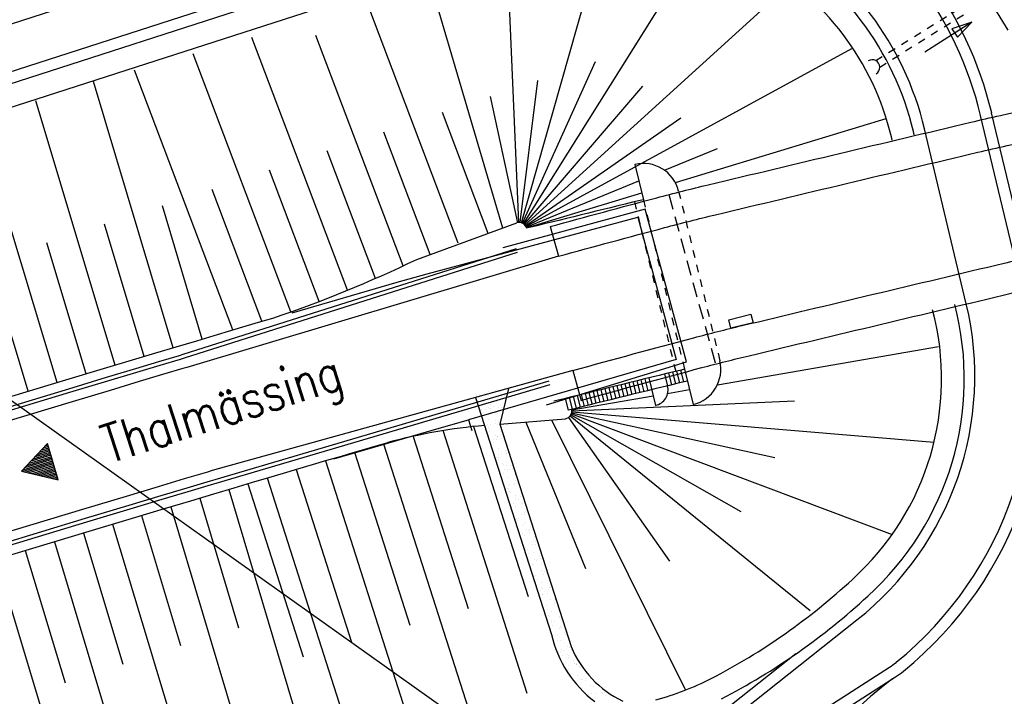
# Model space of a CAD drawing. Extents: x 448150 to 449332, y 437108 to 438384.
# Tile 6 of 172: x 448466 to 448531, y 437719 to 437764. Entities that reach past the tile are written whole.
import ezdxf

# ---------------------------------------------------------------- set-up
doc = ezdxf.new("R2010")
doc.units = 0
doc.header["$LTSCALE"] = 2
doc.header["$MEASUREMENT"] = 0
for name, pattern in [('ACAD_ISO02W100', [0.5, 0.25, -0.25]), ('ACAD_ISO03W100', [0.5, 0.25, -0.25]), ('AUSGEZOGEN', [0]), ('GESTRICHELT', [0.75, 0.5, -0.25])]:
    doc.linetypes.add(name, pattern=pattern)
doc.layers.get('0').update_dxf_attribs({"linetype": 'AUSGEZOGEN'})
for name, color, linetype in [('BAUWOTOP', 250, 'AUSGEZOGEN'), ('BAUWUTOP', 250, 'GESTRICHELT'), ('DB-Andere_Planer', 15, 'CONTINUOUS'), ('DB-GRABEN', 15, 'AUSGEZOGEN'), ('DB-Ingenieurbauwerke', 15, 'CONTINUOUS'), ('DB-LS-Waende', 15, 'CONTINUOUS'), ('SCHLITZRINNE', 200, 'AUSGEZOGEN'), ('SCHRIFT', 7, 'AUSGEZOGEN'), ('SCHSYMBOL', 200, 'AUSGEZOGEN'), ('STROMLTG', 4, 'AUSGEZOGEN')]:
    doc.layers.add(name, color=color, linetype=linetype)
doc.styles.add('ROMANS', font='romans.shx', dxfattribs={"width": 0.8})

# ---------------------------------------------------------------- blocks, each defined once
blk = doc.blocks.new('30S')
at = {"color": 0}
for p, q in [((-0.751, -0.583), (-0.751, 0)), ((-0.751, 0), (0.751, 0)), ((0.751, 0), (0.751, -0.583)), ((0.751, -0.583), (-0.751, -0.583))]:
    blk.add_line(p, q, dxfattribs=at)
blk.add_point((0, 0), dxfattribs=at)
blk = doc.blocks.new('*X236')
at = {"color": 0, "linetype": 'ByBlock'}
for p, q in [((-606955, -458038), (-606953, -458036)), ((-606941, -458342), (-606634, -458036)), ((-606579, -458429), (-606918, -458091)), ((-606709, -458429), (-606316, -458035)), ((-606260, -458431), (-606655, -458036)), ((-606392, -458430), (-605997, -458035)), ((-605941, -458432), (-606337, -458035)), ((-606075, -458431), (-605678, -458034)), ((-605621, -458433), (-606020, -458035)), ((-605758, -458432), (-605359, -458034)), ((-605302, -458434), (-605702, -458034)), ((-605441, -458433), (-605041, -458033)), ((-604983, -458435), (-605384, -458034)), ((-605124, -458435), (-604725, -458036)), ((-604661, -458439), (-605066, -458033)), ((-604807, -458436), (-604412, -458041)), ((-604337, -458445), (-604746, -458035)), ((-604495, -458442), (-604100, -458047)), ((-604012, -458451), (-604422, -458041)), ((-604182, -458448), (-603787, -458053)), ((-603688, -458457), (-604098, -458047)), ((-603870, -458453), (-603475, -458058)), ((-603364, -458463), (-603774, -458053)), ((-603558, -458459), (-603162, -458064)), ((-603040, -458469), (-603450, -458059)), ((-603245, -458465), (-602850, -458070)), ((-602716, -458475), (-603126, -458065)), ((-602933, -458471), (-602537, -458076)), ((-602392, -458480), (-602802, -458071)), ((-602620, -458476), (-602222, -458078)), ((-602073, -458481), (-602478, -458077)), ((-602307, -458481), (-601903, -458078)), ((-601756, -458480), (-602158, -458078)), ((-601988, -458481), (-601585, -458077)), ((-601438, -458480), (-601840, -458078)), ((-601669, -458480), (-601266, -458077)), ((-601120, -458479), (-601522, -458077)), ((-601351, -458480), (-600947, -458076)), ((-600803, -458479), (-601205, -458077)), ((-601032, -458479), (-600629, -458076)), ((-600485, -458478), (-600887, -458076)), ((-600713, -458479), (-600310, -458075)), ((-600167, -458478), (-600569, -458076)), ((-600394, -458478), (-599991, -458075)), ((-599850, -458477), (-600252, -458075)), ((-600076, -458478), (-599672, -458074)), ((-599532, -458477), (-599934, -458075)), ((-599757, -458477), (-599354, -458074)), ((-599214, -458476), (-599616, -458074)), ((-599438, -458477), (-599035, -458073)), ((-598896, -458476), (-599299, -458074)), ((-599120, -458476), (-598716, -458073)), ((-598579, -458475), (-598981, -458073)), ((-598801, -458475), (-598397, -458072)), ((-598261, -458475), (-598663, -458073)), ((-598482, -458475), (-598079, -458072)), ((-597943, -458474), (-598345, -458072)), ((-598163, -458474), (-597760, -458071)), ((-597626, -458474), (-598028, -458072)), ((-597845, -458474), (-597441, -458071)), ((-597782, -459047), (-596804, -458070)), ((-597156, -458625), (-597710, -458071)), ((-597621, -458568), (-597123, -458070)), ((-596956, -458507), (-597392, -458070)), ((-596673, -458472), (-597075, -458070)), ((-596908, -458492), (-596485, -458069)), ((-596355, -458471), (-596757, -458069)), ((-596570, -458472), (-596166, -458068)), ((-596037, -458471), (-596439, -458069)), ((-596251, -458471), (-595848, -458068)), ((-595720, -458470), (-596122, -458068)), ((-595932, -458471), (-595529, -458067)), ((-595402, -458470), (-595804, -458068)), ((-595614, -458470), (-595210, -458067)), ((-595084, -458469), (-595486, -458067)), ((-595295, -458470), (-594892, -458066)), ((-594767, -458469), (-595169, -458067)), ((-594976, -458469), (-594573, -458066)), ((-594448, -458469), (-594851, -458066)), ((-594658, -458469), (-594255, -458066)), ((-594130, -458469), (-594533, -458066)), ((-594340, -458469), (-593937, -458066)), ((-593812, -458469), (-594215, -458066)), ((-594021, -458469), (-593619, -458066)), ((-593494, -458469), (-593896, -458066)), ((-593703, -458469), (-593301, -458066)), ((-593176, -458469), (-593578, -458066)), ((-593385, -458469), (-592982, -458066)), ((-592857, -458469), (-593260, -458066)), ((-593067, -458469), (-592664, -458066)), ((-592539, -458469), (-592942, -458066)), ((-592749, -458469), (-592346, -458066)), ((-592221, -458469), (-592624, -458066)), ((-592430, -458469), (-592028, -458067)), ((-591903, -458469), (-592305, -458066)), ((-592112, -458469), (-591713, -458070)), ((-591572, -458482), (-591987, -458067)), ((-591795, -458470), (-591419, -458094)), ((-591197, -458538), (-591663, -458072)), ((-591496, -458490), (-591145, -458138)), ((-590750, -458667), (-591308, -458109)), ((-591222, -458533), (-590889, -458200)), ((-590966, -458596), (-590648, -458277)), ((-590109, -458990), (-590902, -458197)), ((-607026, -458428), (-606984, -458386)), ((-606899, -458428), (-606961, -458366)), ((-597547, -459189), (-597763, -458973)), ((-597369, -459048), (-597694, -458724)), ((-597602, -459186), (-597337, -458921)), ((-597294, -458806), (-597586, -458513)), ((-590728, -458676), (-590420, -458368)), ((-590504, -458770), (-590204, -458470)), ((-589092, -459689), (-590408, -458373)), ((-590294, -458878), (-590001, -458585)), ((-590096, -458998), (-589807, -458710)), ((-589910, -459131), (-589625, -458845)), ((-589736, -459275), (-589452, -458991)), ((-589009, -459454), (-589585, -458877)), ((-589573, -459430), (-589290, -459147)), ((-589417, -459592), (-589134, -459309)), ((-589261, -459754), (-589036, -459529))]:
    blk.add_line(p, q, dxfattribs=at)
blk = doc.blocks.new('*X237')
at = {"color": 0, "linetype": 'ByBlock'}
for p, q in [((-589093, -459693), (-588926, -459525)), ((-587309, -461472), (-589092, -459689)), ((-589000, -460024), (-588717, -459741)), ((-588792, -460240), (-588509, -459957)), ((-588584, -460456), (-588301, -460173)), ((-588376, -460673), (-588093, -460390)), ((-588164, -460884), (-587881, -460601)), ((-587934, -461079), (-587649, -460794)), ((-587687, -461256), (-587397, -460967)), ((-587421, -461414), (-587124, -461117)), ((-586608, -461749), (-587378, -460978)), ((-587134, -461552), (-586827, -461244)), ((-586827, -461669), (-586515, -461357)), ((-585944, -461989), (-586609, -461323)), ((-586516, -461782), (-586203, -461470)), ((-586204, -461895), (-585892, -461582)), ((-585280, -462228), (-585945, -461563)), ((-585892, -462007), (-585580, -461695)), ((-585581, -462120), (-585268, -461807)), ((-584615, -462468), (-585281, -461803)), ((-585269, -462232), (-584956, -461920)), ((-584957, -462345), (-584645, -462032)), ((-584646, -462457), (-584333, -462145)), ((-583951, -462708), (-584617, -462042)), ((-584334, -462570), (-584021, -462258)), ((-584022, -462683), (-583710, -462370)), ((-583287, -462948), (-583953, -462282)), ((-583710, -462795), (-583398, -462483)), ((-583399, -462908), (-583086, -462595)), ((-582623, -463188), (-583289, -462522)), ((-583087, -463020), (-582775, -462708)), ((-582775, -463133), (-582463, -462820)), ((-581959, -463428), (-582625, -462762)), ((-578717, -463317), (-578201, -462801)), ((-578086, -463058), (-578318, -462826)), ((-582464, -463245), (-582151, -462933)), ((-582152, -463358), (-581840, -463046)), ((-581370, -463592), (-581960, -463002)), ((-581839, -463470), (-581518, -463149)), ((-581509, -463563), (-581166, -463221)), ((-580888, -463650), (-581350, -463188)), ((-581148, -463627), (-580776, -463254)), ((-580466, -463648), (-580863, -463251)), ((-580752, -463655), (-580331, -463234)), ((-580087, -463603), (-580444, -463245)), ((-580307, -463634), (-579812, -463139)), ((-579734, -463531), (-580072, -463193)), ((-579792, -463543), (-579275, -463026)), ((-579384, -463457), (-579721, -463120)), ((-579033, -463384), (-579370, -463046)), ((-579254, -463430), (-578738, -462914)), ((-578683, -463310), (-579020, -462973)), ((-578332, -463236), (-578669, -462899)), ((-578179, -463204), (-578115, -463139))]:
    blk.add_line(p, q, dxfattribs=at)
blk = doc.blocks.new('RPFEIL')
at = {"color": 0}
for p, q in [((-0.002, 0), (-1.252, -2.165)), ((-0.352, -2.165), (-0.352, -0.607)), ((-0.252, -2.165), (-0.252, -0.433)), ((-0.152, -2.165), (-0.152, -0.26)), ((-0.052, -2.165), (-0.052, -0.087)), ((1.248, -2.165), (-0.002, 0)), ((0.048, -2.165), (0.048, -0.087)), ((0.148, -2.165), (0.148, -0.26)), ((0.248, -2.165), (0.248, -0.433)), ((0.348, -2.165), (0.348, -0.607)), ((-0.652, -2.165), (-0.652, -1.126)), ((-0.552, -2.165), (-0.552, -0.953)), ((-0.452, -2.165), (-0.452, -0.78)), ((0.448, -2.165), (0.448, -0.78)), ((0.548, -2.165), (0.548, -0.953)), ((0.648, -2.165), (0.648, -1.126)), ((-1.052, -2.165), (-1.052, -1.819)), ((-0.952, -2.165), (-0.952, -1.646)), ((-0.852, -2.165), (-0.852, -1.473)), ((-0.752, -2.165), (-0.752, -1.299)), ((0.748, -2.165), (0.748, -1.299)), ((0.848, -2.165), (0.848, -1.473)), ((0.948, -2.165), (0.948, -1.646)), ((1.048, -2.165), (1.048, -1.819)), ((-1.252, -2.165), (1.248, -2.165)), ((-1.152, -2.165), (-1.152, -1.992)), ((1.148, -2.165), (1.148, -1.992))]:
    blk.add_line(p, q, dxfattribs=at)

msp = doc.modelspace()

# ---------------------------------------------------------------- hatches: boundary and pattern name
at = {"layer": 'SCHLITZRINNE'}
h = msp.add_hatch(dxfattribs=at)
h.set_pattern_fill('_USER', color=256, scale=1.5, angle=45, style=0, pattern_type=0)
h.set_pattern_definition([(358.2745, (448649.3639, 437806.4096), (0.045166, 1.49932), [])])
edge = h.paths.add_edge_path()
edge.add_arc((450116.766, 439181.451), 2010.976, 224.721288, 224.967587)
edge.add_arc((450103.943, 439168.643), 1992.851, 224.967587, 225.253931)
edge.add_arc((450116.766, 439181.451), 2011.476, 224.721288, 224.806037)
edge.add_arc((450115.823, 439180.198), 2009.927, 222.955101, 223.176628)
edge.add_arc((450111.741, 439176.368), 2004.329, 223.176628, 223.534855)
edge.add_arc((450104.444, 439169.436), 1994.265, 223.534855, 223.893985)
edge.add_arc((450103.987, 439168.996), 1993.631, 223.893985, 224.25291)
edge.add_arc((450116.356, 439181.046), 2010.899, 224.252911, 224.610291)
edge.add_arc((450116.766, 439181.451), 2011.476, 224.610291, 224.721288)
edge.add_arc((450110.131, 439174.886), 2001.645, 217.646692, 217.805031)
edge.add_arc((450106.011, 439171.69), 1996.431, 217.805031, 218.163888)
edge.add_arc((450104.62, 439170.597), 1994.662, 218.163888, 218.52344)
edge.add_arc((450102.361, 439168.798), 1991.774, 218.52344, 218.883253)
edge.add_arc((450113.08, 439177.442), 2005.544, 218.883253, 219.240385)
edge.add_arc((450118.779, 439182.096), 2012.902, 219.240385, 219.596863)
edge.add_arc((450119.441, 439182.644), 2013.761, 219.596863, 219.953466)
edge.add_arc((450109.131, 439174.008), 2000.312, 219.953466, 220.311265)
edge.add_arc((450102.119, 439168.058), 1991.116, 220.311265, 220.670649)
edge.add_arc((450113.581, 439177.907), 2006.229, 220.670648, 221.028676)
edge.add_arc((450111.635, 439176.213), 2003.648, 221.028676, 221.386868)
edge.add_arc((450104.985, 439170.354), 1994.786, 221.386868, 221.745856)
edge.add_arc((450107.893, 439172.948), 1998.682, 221.745856, 222.104414)
edge.add_arc((450110.123, 439174.964), 2001.688, 222.104414, 222.462704)
edge.add_arc((450114.233, 439178.725), 2007.259, 222.462704, 222.819762)
edge.add_arc((450115.823, 439180.198), 2009.427, 222.819762, 223.176628)
edge.add_arc((450111.741, 439176.368), 2003.829, 223.176628, 223.534855)
edge.add_arc((450104.444, 439169.436), 1993.765, 223.534855, 223.893985)
edge.add_arc((450103.987, 439168.996), 1993.131, 223.893985, 224.25291)
edge.add_arc((450116.356, 439181.046), 2010.399, 224.252911, 224.610291)
edge.add_arc((450116.766, 439181.451), 2010.976, 224.610291, 224.721288)

# ---------------------------------------------------------------- linework, layer by layer
at = {"layer": 'BAUWOTOP'}
for p, q in [((448501.228, 437750.088), (448501.779, 437748.131)), ((448502.71, 437740.596), (448503.263, 437738.631))]:
    msp.add_line(p, q, dxfattribs=at)
for points in [[(448501.228, 437750.088, -0.002137), (448508.253, 437751.986, -0.00623), (448511.653, 437752.843, -0.00041), (448528.952, 437756.963, -0.003907), (448530.916, 437757.413, -0.005781), (448539.76, 437759.26, -0.004693), (448550.609, 437761.288, -0.005113), (448560.871, 437763, -0.005641), (448570.243, 437764.356, -0.005027), (448579.373, 437765.479, -0.004236)], [(448501.779, 437748.131, -0.002133), (448508.775, 437750.021, -0.00623), (448512.126, 437750.866, -0.00041), (448529.421, 437754.985, -0.003907), (448531.354, 437755.428, -0.005781), (448540.153, 437757.265, -0.004693), (448550.964, 437759.286, -0.005113), (448561.185, 437760.991, -0.005641), (448570.512, 437762.341, -0.005027), (448579.601, 437763.459, -0.004236)], [(448502.71, 437740.596, -0.002459), (448510.702, 437742.76, -0.00623), (448513.872, 437743.56, -0.00041), (448531.156, 437747.676, -0.003907), (448532.974, 437748.093, -0.005781), (448541.603, 437749.894, -0.004693), (448552.275, 437751.89, -0.005113), (448562.345, 437753.569, -0.005641), (448571.504, 437754.895, -0.005027), (448580.443, 437755.995, -0.004236)], [(448503.263, 437738.631, -0.002456), (448511.226, 437740.788, -0.00623), (448514.347, 437741.575, -0.00041), (448531.627, 437745.69, -0.003907), (448533.414, 437746.1, -0.005781), (448541.997, 437747.891, -0.004693), (448552.631, 437749.88, -0.005113), (448562.66, 437751.553, -0.005641), (448571.774, 437752.872, -0.005027)]]:
    msp.add_lwpolyline(points, format="xyb", dxfattribs=at)
at = {"layer": 'BAUWUTOP'}
msp.add_line((448509.046, 437752.194), (448512.125, 437741.023), dxfattribs=at)
at = {"layer": 'DB-Andere_Planer', "linetype": 'Continuous'}
for p, q in [((448499.677, 437771.267), (448461.25, 437758.868)), ((448465.087, 437763.259), (448490.193, 437771.36)), ((448499.907, 437770.554), (448461.48, 437758.155)), ((448499.329, 437750.335), (448504.916, 437769.941)), ((448500.368, 437769.126), (448461.973, 437756.738)), ((448499.457, 437750.278), (448511.288, 437769.131)), ((448499.17, 437750.354), (448498.376, 437768.376)), ((448498.106, 437749.989), (448493.232, 437766.507)), ((448499.562, 437750.19), (448517.092, 437766.115)), ((448495.161, 437748.99), (448489.098, 437765.004)), ((448529.02, 437763.566), (448525.933, 437761.579)), ((448529.02, 437763.566), (448527.718, 437763.128)), ((448527.718, 437763.128), (448527.718, 437763.128)), ((448527.718, 437763.128), (448528.083, 437762.562)), ((448528.083, 437762.562), (448529.02, 437763.566)), ((448487.862, 437745.889), (448481.556, 437762.543)), ((448491.529, 437747.499), (448485.781, 437762.68)), ((448499.63, 437750.094), (448521.112, 437761.834)), ((448484.125, 437744.462), (448477.685, 437761.469)), ((448480.298, 437743.272), (448473.815, 437760.394)), ((448499.397, 437750.31), (448504.208, 437760.976)), ((448476.36, 437742.101), (448471.118, 437759.645)), ((448499.254, 437750.35), (448500.421, 437759.712)), ((448499.518, 437750.233), (448507.346, 437759.336)), ((448499.087, 437750.343), (448497.295, 437758.668)), ((448472.537, 437740.956), (448467.307, 437758.384)), ((448497.135, 437749.638), (448494.117, 437757.607)), ((448499.602, 437750.139), (448509.85, 437757.251)), ((448509.483, 437752.984), (448523.373, 437757.208)), ((448532.361, 437745.874), (448529.607, 437757.404)), ((448533.091, 437746.048), (448530.336, 437757.579)), ((448468.715, 437739.807), (448463.516, 437757.064)), ((448528.665, 437744.991), (448525.911, 437756.521)), ((448525.911, 437756.521), (448525.911, 437756.521)), ((448525.911, 437756.521), (448525.911, 437756.521)), ((448525.911, 437756.521), (448525.911, 437756.521)), ((448493.304, 437748.246), (448490.249, 437756.316)), ((448523.775, 437755.778), (448523.722, 437755.998)), ((448525.234, 437756.126), (448525.181, 437756.347)), ((448508.771, 437753.798), (448512.268, 437755.237)), ((448489.704, 437746.671), (448486.523, 437755.072)), ((448506.804, 437754.183), (448507.369, 437751.858)), ((448486.002, 437745.152), (448482.726, 437753.804)), ((448499.654, 437750.044), (448507.068, 437753.096)), ((448482.221, 437743.841), (448478.929, 437752.537)), ((448499.67, 437749.999), (448507.26, 437752.307)), ((448478.272, 437742.671), (448475.662, 437751.446)), ((448474.448, 437741.529), (448471.839, 437750.245)), ((448492.427, 437747.927), (448499.021, 437750.324)), ((448499.021, 437750.324), (448499.021, 437750.324)), ((448470.626, 437740.382), (448468.031, 437749.012)), ((448498.98, 437748.629), (448477.016, 437741.644)), ((448499.04, 437748.386), (448477.09, 437741.405)), ((448501.779, 437748.131), (448477.274, 437740.808)), ((448466.805, 437739.231), (448464.23, 437747.779)), ((448492.427, 437747.927), (448492.427, 437747.927)), ((448528.665, 437744.991), (448528.665, 437744.991)), ((448480.226, 437743.251), (448481.187, 437743.536)), ((448481.187, 437743.536), (448482.149, 437743.82)), ((448482.149, 437743.82), (448482.944, 437744.054)), ((448482.944, 437744.054), (448482.944, 437744.054)), ((448477.919, 437742.565), (448479.072, 437742.909)), ((448479.072, 437742.909), (448480.226, 437743.251)), ((448476.574, 437742.165), (448477.919, 437742.565)), ((448473.695, 437741.303), (448475.23, 437741.763)), ((448475.23, 437741.763), (448476.574, 437742.165)), ((448476.753, 437741.566), (448475.409, 437741.164)), ((448477.016, 437741.644), (448476.753, 437741.566)), ((448512.248, 437739.657), (448526.822, 437742.171)), ((448471.776, 437740.728), (448473.695, 437741.303)), ((448475.409, 437741.164), (448473.874, 437740.705)), ((448475.481, 437740.925), (448473.946, 437740.465)), ((448476.825, 437741.326), (448475.481, 437740.925)), ((448477.09, 437741.405), (448476.825, 437741.326)), ((448469.284, 437739.978), (448471.776, 437740.728)), ((448473.874, 437740.705), (448471.956, 437740.129)), ((448473.946, 437740.465), (448472.028, 437739.89)), ((448475.66, 437740.326), (448474.125, 437739.866)), ((448477.003, 437740.727), (448475.66, 437740.326)), ((448477.274, 437740.808), (448477.003, 437740.727)), ((448477.274, 437740.808), (448477.274, 437740.808)), ((448502.71, 437740.596), (448478.934, 437733.998)), ((448508.771, 437740.363), (448508.967, 437739.588)), ((448509.033, 437740.427), (448509.229, 437739.652)), ((448509.296, 437740.491), (448509.492, 437739.715)), ((448509.558, 437740.555), (448509.754, 437739.779)), ((448509.82, 437740.619), (448510.016, 437739.843)), ((448510.083, 437740.682), (448510.648, 437738.354)), ((448464.686, 437738.593), (448469.284, 437739.978)), ((448471.956, 437740.129), (448469.464, 437739.38)), ((448472.028, 437739.89), (448469.536, 437739.14)), ((448474.125, 437739.866), (448472.208, 437739.291)), ((448501.143, 437739.903), (448479.112, 437733.399)), ((448501.203, 437739.66), (448479.183, 437733.159)), ((448505.886, 437739.658), (448506.082, 437738.883)), ((448506.148, 437739.723), (448506.344, 437738.947)), ((448506.41, 437739.787), (448506.606, 437739.011)), ((448506.673, 437739.851), (448506.869, 437739.075)), ((448506.935, 437739.915), (448507.131, 437739.14)), ((448507.197, 437739.979), (448507.393, 437739.204)), ((448507.459, 437740.043), (448507.655, 437739.268)), ((448507.722, 437740.108), (448508.179, 437738.296)), ((448509.09, 437739.618), (448508.607, 437739.5)), ((448509.573, 437739.735), (448509.09, 437739.618)), ((448510.056, 437739.853), (448509.573, 437739.735)), ((448510.271, 437739.905), (448510.056, 437739.853)), ((448469.464, 437739.38), (448464.866, 437737.994)), ((448469.536, 437739.14), (448464.938, 437737.755)), ((448472.208, 437739.291), (448469.716, 437738.542)), ((448496.354, 437739.004), (448496.354, 437739.004)), ((448496.562, 437739.032), (448496.562, 437739.032)), ((448496.887, 437739.075), (448496.887, 437739.075)), ((448497.165, 437739.229), (448497.165, 437739.229)), ((448497.43, 437739.146), (448497.43, 437739.146)), ((448497.599, 437739.287), (448497.599, 437739.287)), ((448497.639, 437739.174), (448497.639, 437739.174)), ((448497.672, 437739.333), (448497.672, 437739.333)), ((448497.673, 437739.22), (448497.673, 437739.22)), ((448498.468, 437739.419), (448497.916, 437737.06)), ((448497.964, 437739.216), (448497.964, 437739.216)), ((448498.242, 437739.338), (448498.242, 437739.338)), ((448498.411, 437739.231), (448498.411, 437739.231)), ((448503.261, 437739.024), (448503.46, 437738.237)), ((448503.523, 437739.09), (448503.722, 437738.302)), ((448503.785, 437739.156), (448503.984, 437738.367)), ((448504.05, 437739.207), (448504.246, 437738.431)), ((448504.313, 437739.272), (448504.509, 437738.496)), ((448504.575, 437739.336), (448504.771, 437738.56)), ((448504.837, 437739.401), (448505.033, 437738.625)), ((448505.099, 437739.465), (448505.295, 437738.689)), ((448505.361, 437739.53), (448505.557, 437738.754)), ((448505.624, 437739.594), (448505.82, 437738.818)), ((448506.677, 437739.029), (448506.195, 437738.91)), ((448507.16, 437739.147), (448506.677, 437739.029)), ((448507.642, 437739.265), (448507.16, 437739.147)), ((448508.125, 437739.382), (448507.642, 437739.265)), ((448508.607, 437739.5), (448508.125, 437739.382)), ((448508.969, 437739.092), (448510.409, 437739.34)), ((448469.716, 437738.542), (448465.119, 437737.157)), ((448496.303, 437738.818), (448501.305, 437723.196)), ((448496.396, 437738.936), (448496.396, 437738.936)), ((448496.47, 437738.869), (448496.47, 437738.869)), ((448496.527, 437738.84), (448496.527, 437738.84)), ((448496.651, 437738.549), (448496.651, 437738.549)), ((448496.818, 437738.55), (448496.818, 437738.55)), ((448497.133, 437738.919), (448497.133, 437738.919)), ((448497.319, 437738.335), (448497.319, 437738.335)), ((448497.698, 437738.562), (448497.698, 437738.562)), ((448497.772, 437738.842), (448497.772, 437738.842)), ((448498.021, 437738.901), (448498.021, 437738.901)), ((448498.213, 437738.958), (448498.213, 437738.958)), ((448502.214, 437738.76), (448502.412, 437737.978)), ((448502.476, 437738.826), (448502.672, 437738.05)), ((448502.647, 437738.001), (448508.02, 437738.928)), ((448502.654, 437737.939), (448517.341, 437738.599)), ((448502.738, 437738.892), (448502.934, 437738.116)), ((448502.999, 437738.958), (448503.198, 437738.172)), ((448504.267, 437738.436), (448503.785, 437738.317)), ((448504.749, 437738.555), (448504.267, 437738.436)), ((448505.231, 437738.674), (448504.749, 437738.555)), ((448505.713, 437738.792), (448505.231, 437738.674)), ((448506.195, 437738.91), (448505.713, 437738.792)), ((448496.676, 437737.778), (448496.676, 437737.778)), ((448496.723, 437738.017), (448496.723, 437738.017)), ((448496.85, 437737.838), (448496.85, 437737.838)), ((448496.931, 437738.045), (448496.931, 437738.045)), ((448497.158, 437738.148), (448497.158, 437738.148)), ((448497.256, 437738.087), (448497.256, 437738.087)), ((448497.29, 437738.118), (448497.29, 437738.118)), ((448497.488, 437738.227), (448497.488, 437738.227)), ((448497.638, 437737.799), (448497.638, 437737.799)), ((448497.723, 437737.791), (448497.723, 437737.791)), ((448497.799, 437738.159), (448497.799, 437738.159)), ((448498.007, 437738.186), (448498.007, 437738.186)), ((448498.095, 437737.84), (448498.095, 437737.84)), ((448502.822, 437738.079), (448502.412, 437737.978)), ((448502.589, 437737.669), (448513.797, 437731.295)), ((448502.622, 437737.74), (448523.769, 437729.78)), ((448502.643, 437737.809), (448516.046, 437734.874)), ((448502.653, 437737.874), (448526.536, 437735.87)), ((448503.303, 437738.198), (448502.822, 437738.079)), ((448503.785, 437738.317), (448503.303, 437738.198)), ((448497.091, 437737.03), (448497.091, 437737.03)), ((448497.183, 437737.377), (448497.183, 437737.377)), ((448497.3, 437737.058), (448497.3, 437737.058)), ((448497.625, 437737.1), (448497.625, 437737.1)), ((448497.642, 437737.333), (448497.642, 437737.333)), ((448497.748, 437737.021), (448497.748, 437737.021)), ((448497.811, 437737.225), (448497.811, 437737.225)), ((448497.916, 437737.06), (448502.233, 437737.423)), ((448497.916, 437737.06), (448502.611, 437722.399)), ((448499.625, 437737.203), (448503.546, 437727.54)), ((448501.309, 437737.345), (448510.154, 437719.537)), ((448502.442, 437737.507), (448509.101, 437728.022)), ((448502.543, 437737.601), (448518.36, 437724.773)), ((448499.711, 437719.314), (448494.164, 437736.637)), ((448496.177, 437736.908), (448499.768, 437725.694)), ((448496.907, 437737.015), (448496.907, 437737.015)), ((448497.173, 437736.836), (448497.173, 437736.836)), ((448497.209, 437736.607), (448497.209, 437736.607)), ((448497.255, 437736.696), (448497.255, 437736.696)), ((448489.76, 437735.631), (448490.525, 437735.853)), ((448490.241, 437735.771), (448495.825, 437718.332)), ((448490.525, 437735.853), (448490.531, 437735.855)), ((448492.185, 437736.259), (448495.818, 437724.912)), ((448497.46, 437736.043), (448497.46, 437736.043)), ((448497.496, 437735.835), (448497.496, 437735.835)), ((448497.653, 437736.332), (448497.653, 437736.332)), ((448497.668, 437736.07), (448497.668, 437736.07)), ((448497.727, 437736.264), (448497.727, 437736.264)), ((448497.773, 437736.25), (448497.773, 437736.25)), ((448497.965, 437736.331), (448497.965, 437736.331)), ((448497.994, 437736.113), (448497.994, 437736.113)), ((448498.075, 437735.945), (448498.075, 437735.945)), ((448498.134, 437736.224), (448498.134, 437736.224)), ((448487.466, 437734.96), (448488.23, 437735.184)), ((448488.23, 437735.184), (448488.995, 437735.408)), ((448488.321, 437735.21), (448491.968, 437723.82)), ((448488.995, 437735.408), (448489.76, 437735.631)), ((448497.798, 437735.479), (448497.798, 437735.479)), ((448498.037, 437735.083), (448498.037, 437735.083)), ((448498.289, 437735.33), (448498.289, 437735.33)), ((448498.339, 437735.104), (448498.339, 437735.104)), ((448498.362, 437735.126), (448498.362, 437735.126)), ((448498.457, 437735.222), (448498.457, 437735.222)), ((448485.553, 437734.398), (448486.509, 437734.679)), ((448486.401, 437734.647), (448491.94, 437717.349)), ((448486.509, 437734.679), (448487.466, 437734.96)), ((448497.693, 437734.843), (448497.693, 437734.843)), ((448497.819, 437734.833), (448497.819, 437734.833)), ((448497.824, 437734.709), (448497.824, 437734.709)), ((448497.829, 437735.056), (448497.829, 437735.056)), ((448498.091, 437734.478), (448498.091, 437734.478)), ((448478.623, 437733.905), (448477.092, 437733.448)), ((448478.934, 437733.998), (448478.623, 437733.905)), ((448478.934, 437733.998), (448478.934, 437733.998)), ((448482.685, 437733.55), (448483.641, 437733.833)), ((448483.641, 437733.833), (448484.597, 437734.116)), ((448484.482, 437734.082), (448488.133, 437722.681)), ((448484.597, 437734.116), (448485.553, 437734.398)), ((448498.142, 437733.831), (448498.142, 437733.831)), ((448498.164, 437734.41), (448498.164, 437734.41)), ((448498.198, 437734.069), (448498.198, 437734.069)), ((448498.364, 437734.333), (448498.364, 437734.333)), ((448498.406, 437734.096), (448498.406, 437734.096)), ((448498.512, 437734.092), (448498.512, 437734.092)), ((448498.612, 437734.328), (448498.612, 437734.328)), ((448498.731, 437734.139), (448498.731, 437734.139)), ((448498.78, 437734.221), (448498.78, 437734.221)), ((448498.872, 437733.933), (448498.872, 437733.933)), ((448477.092, 437733.448), (448475.37, 437732.932)), ((448478.801, 437733.307), (448477.271, 437732.849)), ((448479.112, 437733.399), (448478.801, 437733.307)), ((448479.183, 437733.159), (448478.873, 437733.067)), ((448480.39, 437732.867), (448481.538, 437733.209)), ((448481.286, 437733.135), (448484.941, 437721.72)), ((448481.538, 437733.209), (448482.685, 437733.55)), ((448482.564, 437733.514), (448488.054, 437716.367)), ((448498.39, 437733.563), (448498.39, 437733.563)), ((448498.897, 437733.162), (448498.897, 437733.162)), ((448498.911, 437733.727), (448498.911, 437733.727)), ((448498.935, 437733.326), (448498.935, 437733.326)), ((448498.984, 437733.659), (448498.984, 437733.659)), ((448499.1, 437733.152), (448499.1, 437733.152)), ((448499.103, 437733.219), (448499.103, 437733.219)), ((448475.37, 437732.932), (448473.264, 437732.299)), ((448477.271, 437732.849), (448475.549, 437732.333)), ((448477.343, 437732.609), (448475.621, 437732.093)), ((448478.873, 437733.067), (448477.343, 437732.609)), ((448479.052, 437732.468), (448480.39, 437732.867)), ((448480.044, 437732.764), (448485.155, 437715.633)), ((448498.415, 437732.792), (448498.415, 437732.792)), ((448498.465, 437732.83), (448498.465, 437732.83)), ((448498.528, 437732.624), (448498.528, 437732.624)), ((448498.567, 437733.082), (448498.567, 437733.082)), ((448498.602, 437732.557), (448498.602, 437732.557)), ((448498.775, 437733.109), (448498.775, 437733.109)), ((448473.264, 437732.299), (448470.394, 437731.435)), ((448475.549, 437732.333), (448473.444, 437731.701)), ((448475.621, 437732.093), (448473.516, 437731.461)), ((448475.801, 437731.495), (448477.522, 437732.011)), ((448477.522, 437732.011), (448479.052, 437732.468)), ((448478.125, 437732.191), (448480.685, 437723.627)), ((448498.788, 437731.828), (448498.788, 437731.828)), ((448498.922, 437732.391), (448498.922, 437732.391)), ((448498.935, 437732.095), (448498.935, 437732.095)), ((448498.95, 437732.238), (448498.95, 437732.238)), ((448499.144, 437732.122), (448499.144, 437732.122)), ((448499.258, 437732.325), (448499.258, 437732.325)), ((448499.348, 437731.873), (448499.348, 437731.873)), ((448499.426, 437732.217), (448499.426, 437732.217)), ((448499.469, 437732.165), (448499.469, 437732.165)), ((448499.487, 437732.035), (448499.487, 437732.035)), ((448470.394, 437731.435), (448463.307, 437729.299)), ((448473.444, 437731.701), (448470.574, 437730.837)), ((448473.516, 437731.461), (448470.646, 437730.597)), ((448473.696, 437730.863), (448475.801, 437731.495)), ((448476.206, 437731.616), (448481.341, 437714.48)), ((448498.948, 437731.621), (448498.948, 437731.621)), ((448499.422, 437731.806), (448499.422, 437731.806)), ((448499.512, 437731.264), (448499.512, 437731.264)), ((448499.581, 437731.323), (448499.581, 437731.323)), ((448499.749, 437731.216), (448499.749, 437731.216)), ((448470.574, 437730.837), (448463.487, 437728.701)), ((448470.646, 437730.597), (448463.559, 437728.462)), ((448470.826, 437729.999), (448473.696, 437730.863)), ((448474.287, 437731.04), (448476.86, 437722.474)), ((448498.965, 437730.771), (448498.965, 437730.771)), ((448498.973, 437730.85), (448498.973, 437730.85)), ((448499.039, 437730.703), (448499.039, 437730.703)), ((448499.111, 437730.827), (448499.111, 437730.827)), ((448499.304, 437731.107), (448499.304, 437731.107)), ((448499.512, 437731.135), (448499.512, 437731.135)), ((448463.739, 437727.863), (448470.826, 437729.999)), ((448470.451, 437729.886), (448473.055, 437721.246)), ((448472.369, 437730.463), (448477.57, 437713.181)), ((448499.13, 437730.049), (448499.13, 437730.049)), ((448499.387, 437730.384), (448499.387, 437730.384)), ((448499.537, 437730.493), (448499.537, 437730.493)), ((448499.673, 437730.12), (448499.673, 437730.12)), ((448499.785, 437730.02), (448499.785, 437730.02)), ((448499.859, 437729.952), (448499.859, 437729.952)), ((448499.881, 437730.148), (448499.881, 437730.148)), ((448499.904, 437730.321), (448499.904, 437730.321)), ((448500.072, 437730.214), (448500.072, 437730.214)), ((448500.078, 437730.118), (448500.078, 437730.118)), ((448468.533, 437729.308), (448473.786, 437711.877)), ((448499.434, 437729.825), (448499.434, 437729.825)), ((448499.563, 437729.722), (448499.563, 437729.722)), ((448500.104, 437729.347), (448500.104, 437729.347)), ((448500.207, 437729.633), (448500.207, 437729.633)), ((448500.227, 437729.32), (448500.227, 437729.32)), ((448466.615, 437728.73), (448469.242, 437720.014)), ((448499.498, 437729.062), (448499.498, 437729.062)), ((448499.588, 437728.952), (448499.588, 437728.952)), ((448499.757, 437728.823), (448499.757, 437728.823)), ((448500.042, 437729.133), (448500.042, 437729.133)), ((448500.25, 437729.161), (448500.25, 437729.161)), ((448500.395, 437729.212), (448500.395, 437729.212)), ((448464.697, 437728.152), (448469.996, 437710.571)), ((448499.824, 437728.531), (448499.824, 437728.531)), ((448499.867, 437728.075), (448499.867, 437728.075)), ((448500.129, 437728.577), (448500.129, 437728.577)), ((448500.222, 437728.166), (448500.222, 437728.166)), ((448500.296, 437728.098), (448500.296, 437728.098)), ((448500.411, 437728.146), (448500.411, 437728.146)), ((448500.55, 437728.318), (448500.55, 437728.318)), ((448500.619, 437728.174), (448500.619, 437728.174)), ((448500.636, 437728.176), (448500.636, 437728.176)), ((448500.719, 437728.211), (448500.719, 437728.211)), ((448500.08, 437727.822), (448500.08, 437727.822)), ((448500.154, 437727.806), (448500.154, 437727.806)), ((448500.644, 437727.78), (448500.644, 437727.78)), ((448500.661, 437727.405), (448500.661, 437727.405)), ((448500.873, 437727.317), (448500.873, 437727.317)), ((448500.179, 437727.035), (448500.179, 437727.035)), ((448500.236, 437727.088), (448500.236, 437727.088)), ((448500.261, 437726.677), (448500.261, 437726.677)), ((448500.403, 437726.82), (448500.403, 437726.82)), ((448500.687, 437726.635), (448500.687, 437726.635)), ((448500.779, 437727.159), (448500.779, 437727.159)), ((448500.988, 437727.186), (448500.988, 437727.186)), ((448501.042, 437727.209), (448501.042, 437727.209)), ((448521.151, 437726.833), (448521.151, 437726.833)), ((448500.605, 437726.1), (448500.605, 437726.1)), ((448500.66, 437726.312), (448500.66, 437726.312)), ((448500.733, 437726.245), (448500.733, 437726.245)), ((448501.148, 437726.172), (448501.148, 437726.172)), ((448501.196, 437726.315), (448501.196, 437726.315)), ((448501.251, 437726.278), (448501.251, 437726.278)), ((448501.356, 437726.199), (448501.356, 437726.199)), ((448501.365, 437726.207), (448501.365, 437726.207)), ((448500.712, 437725.864), (448500.712, 437725.864)), ((448500.726, 437725.818), (448500.726, 437725.818)), ((448501.081, 437725.926), (448501.081, 437725.926)), ((448501.277, 437725.507), (448501.277, 437725.507)), ((448501.479, 437725.561), (448501.479, 437725.561)), ((448501.553, 437725.494), (448501.553, 437725.494)), ((448500.737, 437725.093), (448500.737, 437725.093)), ((448500.974, 437725.113), (448500.974, 437725.113)), ((448501.049, 437724.817), (448501.049, 437724.817)), ((448501.302, 437724.736), (448501.302, 437724.736)), ((448501.517, 437725.185), (448501.517, 437725.185)), ((448501.519, 437725.313), (448501.519, 437725.313)), ((448501.688, 437725.206), (448501.688, 437725.206)), ((448493.662, 437702.149), (448521.453, 437724.156)), ((448501.097, 437724.459), (448501.097, 437724.459)), ((448501.171, 437724.391), (448501.171, 437724.391)), ((448501.342, 437724.126), (448501.342, 437724.126)), ((448501.519, 437724.072), (448501.519, 437724.072)), ((448501.842, 437724.312), (448501.842, 437724.312)), ((448501.843, 437724.361), (448501.843, 437724.361)), ((448501.886, 437724.198), (448501.886, 437724.198)), ((448502.011, 437724.204), (448502.011, 437724.204)), ((448521.453, 437724.156), (448521.453, 437724.156)), ((448501.327, 437723.966), (448501.327, 437723.966)), ((448501.372, 437723.815), (448501.372, 437723.815)), ((448501.868, 437723.591), (448501.868, 437723.591)), ((448501.917, 437723.708), (448501.917, 437723.708)), ((448501.99, 437723.64), (448501.99, 437723.64)), ((448501.305, 437723.196), (448501.305, 437723.196)), ((448501.352, 437723.195), (448501.352, 437723.195)), ((448501.386, 437723.096), (448501.386, 437723.096)), ((448501.695, 437722.813), (448501.695, 437722.813)), ((448501.711, 437723.139), (448501.711, 437723.139)), ((448501.893, 437722.82), (448501.893, 437722.82)), ((448502.165, 437723.31), (448502.165, 437723.31)), ((448502.254, 437723.211), (448502.254, 437723.211)), ((448502.334, 437723.203), (448502.334, 437723.203)), ((448501.534, 437722.605), (448501.534, 437722.605)), ((448501.608, 437722.538), (448501.608, 437722.538)), ((448501.755, 437722.109), (448501.755, 437722.109)), ((448501.956, 437722.219), (448501.956, 437722.219)), ((448502.08, 437722.152), (448502.08, 437722.152)), ((448502.401, 437722.419), (448502.401, 437722.419)), ((448502.488, 437722.308), (448502.488, 437722.308)), ((448502.611, 437722.399), (448502.611, 437722.399)), ((448502.623, 437722.224), (448502.623, 437722.224)), ((448502.657, 437722.201), (448502.657, 437722.201)), ((448517.433, 437721.93), (448493.057, 437702.627)), ((448501.918, 437722.049), (448501.918, 437722.049)), ((448502.018, 437721.812), (448502.018, 437721.812)), ((448502.354, 437721.854), (448502.354, 437721.854)), ((448502.426, 437721.649), (448502.426, 437721.649)), ((448502.428, 437721.786), (448502.428, 437721.786)), ((448502.776, 437721.468), (448502.776, 437721.468)), ((448502.124, 437721.122), (448502.124, 437721.122)), ((448502.341, 437720.81), (448502.341, 437720.81)), ((448502.449, 437721.165), (448502.449, 437721.165)), ((448502.451, 437720.878), (448502.451, 437720.878)), ((448502.811, 437721.307), (448502.811, 437721.307)), ((448502.98, 437721.199), (448502.98, 437721.199)), ((448502.99, 437721.292), (448502.99, 437721.292)), ((448502.992, 437721.236), (448502.992, 437721.236)), ((448503.174, 437721.103), (448503.174, 437721.103)), ((448503.2, 437721.264), (448503.2, 437721.264)), ((448503.248, 437721.035), (448503.248, 437721.035)), ((448517.884, 437717.376), (448523.59, 437721.035)), ((448502.818, 437720.178), (448502.818, 437720.178)), ((448503.016, 437720.521), (448503.016, 437720.521)), ((448503.134, 437720.305), (448503.134, 437720.305)), ((448503.303, 437720.198), (448503.303, 437720.198)), ((448503.361, 437720.249), (448503.361, 437720.249)), ((448503.557, 437720.146), (448503.557, 437720.146)), ((448503.569, 437720.277), (448503.569, 437720.277)), ((448503.596, 437720.716), (448503.596, 437720.716)), ((448503.894, 437720.32), (448503.894, 437720.32)), ((448518.288, 437716.745), (448523.995, 437720.404)), ((448503.91, 437719.811), (448503.91, 437719.811)), ((448504.064, 437719.745), (448504.064, 437719.745)), ((448503.582, 437719.375), (448503.582, 437719.375)), ((448503.611, 437719.249), (448503.611, 437719.249)), ((448503.685, 437719.182), (448503.685, 437719.182)), ((448503.73, 437719.262), (448503.73, 437719.262)), ((448503.938, 437719.29), (448503.938, 437719.29)), ((448504.263, 437719.332), (448504.263, 437719.332)), ((448504.629, 437719.389), (448504.629, 437719.389)), ((448504.703, 437719.306), (448504.703, 437719.306)), ((448504.806, 437719.404), (448504.806, 437719.404)), ((448504.872, 437719.198), (448504.872, 437719.198)), ((448505.235, 437719.214), (448505.235, 437719.214))]:
    msp.add_line(p, q, dxfattribs=at)
at = {"layer": 'DB-Andere_Planer', "linetype": 'ACAD_ISO03W100'}
for p, q in [((448522.695, 437761.026), (448530.39, 437765.833)), ((448522.959, 437760.602), (448530.655, 437765.409))]:
    msp.add_line(p, q, dxfattribs=at)
at = {"layer": 'DB-Andere_Planer', "linetype": 'ACAD_ISO02W100'}
for p, q in [((448509.697, 437752.422), (448512.411, 437741.247)), ((448505.208, 437751.332), (448504.722, 437751.213)), ((448505.694, 437751.45), (448505.208, 437751.332)), ((448506.18, 437751.568), (448505.694, 437751.45)), ((448506.665, 437751.687), (448506.18, 437751.568)), ((448507.151, 437751.805), (448506.665, 437751.687)), ((448506.783, 437751.715), (448509.502, 437740.541)), ((448507.369, 437751.858), (448507.151, 437751.805)), ((448507.369, 437751.858), (448507.605, 437750.886)), ((448507.369, 437751.858), (448510.083, 437740.682)), ((448502.779, 437750.737), (448502.293, 437750.618)), ((448503.265, 437750.856), (448502.779, 437750.737)), ((448503.751, 437750.975), (448503.265, 437750.856)), ((448504.236, 437751.094), (448503.751, 437750.975)), ((448504.722, 437751.213), (448504.236, 437751.094)), ((448500.349, 437750.138), (448499.863, 437750.018)), ((448500.835, 437750.258), (448500.349, 437750.138)), ((448501.321, 437750.378), (448500.835, 437750.258)), ((448501.807, 437750.498), (448501.321, 437750.378)), ((448502.293, 437750.618), (448501.807, 437750.498)), ((448508.418, 437740.277), (448507.935, 437740.16)), ((448508.901, 437740.395), (448508.418, 437740.277)), ((448509.384, 437740.513), (448508.901, 437740.395)), ((448509.867, 437740.63), (448509.384, 437740.513)), ((448510.083, 437740.682), (448509.867, 437740.63)), ((448506.004, 437739.687), (448505.522, 437739.569)), ((448506.487, 437739.806), (448506.004, 437739.687)), ((448506.97, 437739.924), (448506.487, 437739.806)), ((448507.452, 437740.042), (448506.97, 437739.924)), ((448507.935, 437740.16), (448507.452, 437740.042)), ((448503.111, 437738.975), (448502.629, 437738.856)), ((448503.593, 437739.094), (448503.111, 437738.975)), ((448504.075, 437739.213), (448503.593, 437739.094)), ((448504.557, 437739.332), (448504.075, 437739.213)), ((448505.04, 437739.451), (448504.557, 437739.332)), ((448505.522, 437739.569), (448505.04, 437739.451)), ((448501.666, 437738.617), (448501.474, 437738.569)), ((448502.147, 437738.736), (448501.666, 437738.617)), ((448502.629, 437738.856), (448502.147, 437738.736))]:
    msp.add_line(p, q, dxfattribs=at)
at = {"layer": 'DB-Andere_Planer', "linetype": 'Continuous'}
for centre, major_axis, start_param, end_param in [((448505.972, 437751.758), (17.713, 17.713), 5.732291, 7.368518), ((448505.972, 437751.758), (17.183, 17.183), 5.732291, 7.368518), ((448505.972, 437751.758), (14.496, 14.496), 5.732291, 7.380698), ((448505.972, 437751.758), (-13.965, 13.965), 4.161494, 5.809902), ((448505.972, 437751.758), (12.905, 12.905), 5.732291, 7.380698), ((448522.46, 437760.585), (-0.354, 0.354), 2.91456, 6.056153), ((448507.369, 437751.855), (1.694, 1.694), 5.736542, 7.306823), ((448499.192, 437749.854), (-0.354, 0.354), 4.17475, 5.84644), ((448456.891, 437821.391), (57.706, 57.706), 4.251932, 4.377529), ((448508.726, 437740.228), (17.183, 17.183), 4.608948, 5.732291), ((448508.726, 437740.228), (17.713, 17.713), 4.608948, 5.732291), ((448508.726, 437740.228), (14.496, 14.496), 4.596768, 5.732291), ((448509.237, 437740.055), (-13.645, 13.645), 3.09013, 4.182945), ((448509.237, 437740.055), (-12.585, 12.585), 3.089603, 4.185437), ((448510.083, 437740.682), (-1.694, 1.694), 2.594434, 4.164716), ((448507.929, 437739.335), (-0.756, 0.756), 2.593095, 4.16616), ((448502.154, 437737.916), (0.354, 0.354), 4.085456, 5.745648), ((448500.046, 437700.494), (25.893, 25.893), 0.871605, 1.048254), ((448492.247, 437758.064), (30.09, 30.09), 4.405526, 4.67371), ((448492.247, 437758.064), (-31.151, 31.151), 2.834513, 3.102691), ((448508.986, 437725.027), (-5.583, 5.583), 1.019427, 1.699955), ((448508.986, 437725.027), (-4.876, 4.876), 1.176462, 1.910489), ((448520.891, 437725.244), (-3.536, 3.536), 2.926303, 3.038151), ((448502.792, 437738.299), (14.251, 14.251), 4.198351, 4.392673), ((448544.956, 437692.666), (-24.596, 24.596), -0.131819, 0.154814), ((448520.891, 437725.244), (-4.066, 4.066), 2.926303, 3.038151)]:
    msp.add_ellipse(centre, major_axis=major_axis, ratio=1, start_param=start_param, end_param=end_param, dxfattribs=at)
at = {"layer": 'DB-GRABEN', "linetype": 'Continuous'}
msp.add_line((448530.096, 437765.166), (448531.409, 437763.029), dxfattribs=at)
at = {"layer": 'DB-Ingenieurbauwerke', "linetype": 'Continuous'}
for p, q in [((448493.107, 437746.974), (448507.004, 437750.715)), ((448507.486, 437751.232), (448498.103, 437748.693)), ((448507.004, 437750.715), (448509.539, 437741.331)), ((448510.206, 437741.165), (448507.486, 437751.232)), ((448491.143, 437746.412), (448493.107, 437746.974)), ((448484.223, 437744.4), (448491.143, 437746.412)), ((448509.539, 437741.331), (448495.848, 437737.357)), ((448500.986, 437738.346), (448510.206, 437741.165)), ((448493.903, 437736.801), (448495.848, 437737.357)), ((448495.848, 437737.357), (448496.055, 437736.636)), ((448486.964, 437734.783), (448493.903, 437736.801))]:
    msp.add_line(p, q, dxfattribs=at)
at = {"layer": 'DB-LS-Waende', "linetype": 'Continuous'}
msp.add_ellipse((453249.82, 440619.641), major_axis=(3895.442, 3895.442), ratio=1, start_param=2.876397, end_param=2.902077, dxfattribs=at)
at = {"layer": 'STROMLTG', "flags": 128}
msp.add_lwpolyline([(448522.913, 437697.93), (448420.033, 437771.087)], dxfattribs=at)

# ---------------------------------------------------------------- block references
at = {"layer": 'DB-GRABEN', "linetype": 'Continuous', "xscale": 0.0009999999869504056, "yscale": 0.0009999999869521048, "zscale": 0.001, "rotation": 301.4796983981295}
for name in ['*X236', '*X237']:
    msp.add_blockref(name, (449234.109, 437495.771), dxfattribs=at)
at = {"layer": 'SCHRIFT', "rotation": 106.6892854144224}
msp.add_blockref('RPFEIL', (448466.362, 437733.961), dxfattribs=at)
at = {"layer": 'SCHSYMBOL', "rotation": 193.8037454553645}
msp.add_blockref('30S', (448513.872, 437743.56), dxfattribs=at)

# ---------------------------------------------------------------- texts
at = {"layer": 'SCHRIFT', "style": 'ROMANS', "width": 0.8}
msp.add_text('Thalmässing', height=2.5, rotation=17.82872, dxfattribs=at).set_placement((448472.145, 437734.455))

doc.saveas('drawing.dxf')
